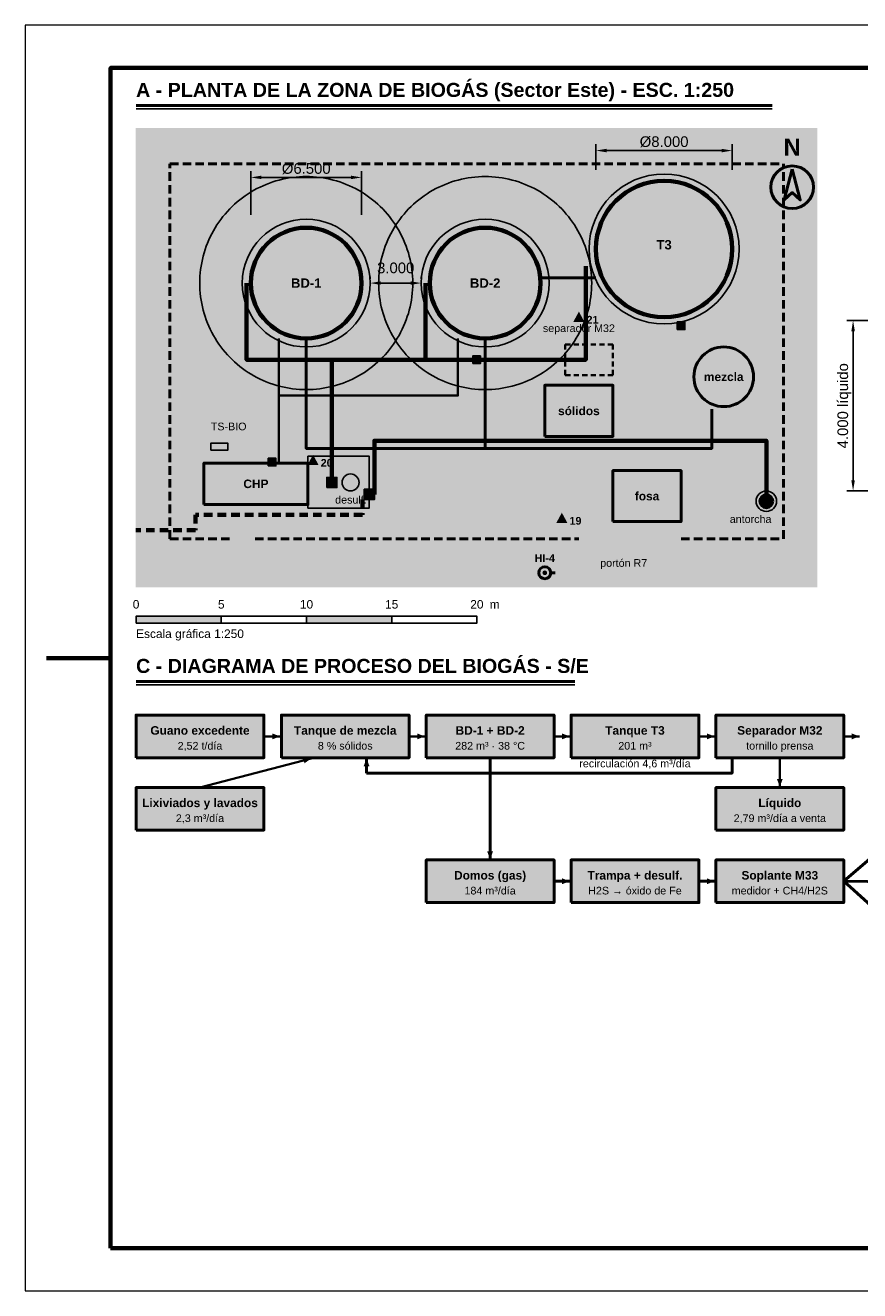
# Model space of a CAD drawing. Header units: millimetres. Extents: x 0 to 420, y 0 to 297.
# Tile 1 of 2: x 0 to 196, y 0 to 297. Entities that reach past the tile are written whole.
import ezdxf
from ezdxf.enums import TextEntityAlignment as Align

# ---------------------------------------------------------------- set-up
doc = ezdxf.new("R2010")
doc.units = ezdxf.units.MM
doc.header["$LTSCALE"] = 0.5
for name, color, linetype, lineweight in [('CONTORNO', 7, 'CONTINUOUS', 50), ('COTAS', 7, 'CONTINUOUS', 25), ('FINO', 7, 'CONTINUOUS', 25), ('HOJA', 8, 'CONTINUOUS', 13), ('RECUADRO', 7, 'CONTINUOUS', 70), ('RELLENO', 9, 'CONTINUOUS', 13), ('TEXTO', 7, 'CONTINUOUS', 25)]:
    doc.layers.add(name, color=color, linetype=linetype, lineweight=lineweight)
doc.styles.add('NEGRITA', font='arialbd.ttf')
doc.styles.get("Standard").update_dxf_attribs({"font": 'arial.ttf'})
doc.dimstyles.new('IRAM', dxfattribs={"dimtxt": 2.5, "dimasz": 2.5, "dimexe": 1.5, "dimexo": 1, "dimgap": 0.8, "dimtad": 1, "dimdec": 1, "dimtxsty": 'Standard', "dimcen": 2.5, "dimazin": 3, "dimtfac": 1, "dimtmove": 0, "dimatfit": 3})

msp = doc.modelspace()

# ---------------------------------------------------------------- hatches: boundary and pattern name
at = {"layer": 'CONTORNO'}
msp.add_hatch(color=7, dxfattribs=at).paths.add_polyline_path([(180, 263.25), (180, 257.75), (181.9, 256)])
at = {"layer": 'CONTORNO', "true_color": 0x555555}
for points in [[(59.8, 130.1), (58, 130.784), (58, 129.416)], [(93.8, 130.1), (92, 130.784), (92, 129.416)], [(127.8, 130.1), (126, 130.784), (126, 129.416)], [(161.8, 130.1), (160, 130.784), (160, 129.416)], [(195.8, 130.1), (194, 130.784), (194, 129.416)], [(177.1, 118.3), (177.784, 120.1), (176.416, 120.1)]]:
    msp.add_hatch(color=7, dxfattribs=at).paths.add_polyline_path(points)
at = {"layer": 'CONTORNO', "true_color": 0x288cc8}
for points in [[(67.1, 124.9), (65.1857, 125.10809), (65.5306, 123.78428)], [(80.1, 124.9), (79.416, 123.1), (80.784, 123.1)]]:
    msp.add_hatch(color=7, dxfattribs=at).paths.add_polyline_path(points)
at = {"layer": 'CONTORNO', "true_color": 0xd4a700}
for points in [[(109.1, 101.3), (109.784, 103.1), (108.416, 103.1)], [(127.8, 96.1), (126, 96.784), (126, 95.416)], [(161.8, 96.1), (160, 96.784), (160, 95.416)]]:
    msp.add_hatch(color=7, dxfattribs=at).paths.add_polyline_path(points)
at = {"layer": 'RELLENO', "true_color": 0xf2f5ee}
msp.add_hatch(color=7, dxfattribs=at).paths.add_polyline_path([(25.94, 165.1), (185.94, 165.1), (185.94, 272.9), (25.94, 272.9)])
at = {"layer": 'RELLENO', "true_color": 0xfff8e0}
msp.add_hatch(color=7, dxfattribs=at).paths.add_polyline_path([(33.94, 176.5), (177.94, 176.5), (177.94, 264.5), (33.94, 264.5)])
at = {"layer": 'RELLENO', "true_color": 0xdedede}
h = msp.add_hatch(color=7, dxfattribs=at)
edge = h.paths.add_edge_path()
edge.add_arc((149.94, 244.5), 17.6, 0, 360)
at = {"layer": 'RELLENO', "true_color": 0xdae6c8}
h = msp.add_hatch(color=7, dxfattribs=at)
edge = h.paths.add_edge_path()
edge.add_arc((149.94, 244.5), 16, 0, 360)
at = {"layer": 'RELLENO', "true_color": 0xdedede}
h = msp.add_hatch(color=7, dxfattribs=at)
edge = h.paths.add_edge_path()
edge.add_arc((65.94, 236.5), 15, 0, 360)
at = {"layer": 'RELLENO', "true_color": 0xd0e0dc}
h = msp.add_hatch(color=7, dxfattribs=at)
edge = h.paths.add_edge_path()
edge.add_arc((65.94, 236.5), 13, 0, 360)
at = {"layer": 'RELLENO', "true_color": 0xdedede}
h = msp.add_hatch(color=7, dxfattribs=at)
edge = h.paths.add_edge_path()
edge.add_arc((107.94, 236.5), 15, 0, 360)
at = {"layer": 'RELLENO', "true_color": 0xd0e0dc}
h = msp.add_hatch(color=7, dxfattribs=at)
edge = h.paths.add_edge_path()
edge.add_arc((107.94, 236.5), 13, 0, 360)
at = {"layer": 'RELLENO', "true_color": 0xc8102e}
for points in [[(128.64, 227.4), (131.24, 227.4), (129.94, 229.8)], [(66.24, 193.8), (68.84, 193.8), (67.54, 196.2)], [(124.64, 180.2), (127.24, 180.2), (125.94, 182.6)]]:
    msp.add_hatch(color=7, dxfattribs=at).paths.add_polyline_path(points)
at = {"layer": 'RELLENO', "true_color": 0xf0be28}
for points in [[(153.04, 225.6), (154.84, 225.6), (154.84, 227.4), (153.04, 227.4)], [(105.04, 217.6), (106.84, 217.6), (106.84, 219.4), (105.04, 219.4)], [(57.04, 193.6), (58.84, 193.6), (58.84, 195.4), (57.04, 195.4)]]:
    msp.add_hatch(color=7, dxfattribs=at).paths.add_polyline_path(points)
at = {"layer": 'RELLENO', "true_color": 0xe2e2e2}
h = msp.add_hatch(color=7, dxfattribs=at)
edge = h.paths.add_edge_path()
edge.add_arc((163.94, 214.5), 7, 0, 360)
at = {"layer": 'RELLENO', "true_color": 0xece4d6}
msp.add_hatch(color=7, dxfattribs=at).paths.add_polyline_path([(121.94, 200.5), (137.94, 200.5), (137.94, 212.5), (121.94, 212.5)])
at = {"layer": 'RELLENO', "true_color": 0xb7d4c0}
msp.add_hatch(color=7, dxfattribs=at).paths.add_polyline_path([(41.94, 184.5), (66.34, 184.5), (66.34, 194.26), (41.94, 194.26)])
at = {"layer": 'RELLENO', "true_color": 0xececec}
msp.add_hatch(color=7, dxfattribs=at).paths.add_polyline_path([(66.34, 183.7), (80.74, 183.7), (80.74, 195.86), (66.34, 195.86)])
at = {"layer": 'RELLENO', "true_color": 0xffffff}
msp.add_hatch(color=7, dxfattribs=at).paths.add_polyline_path([(70.74, 188.5), (73.14, 188.5), (73.14, 190.9), (70.74, 190.9)])
h = msp.add_hatch(color=7, dxfattribs=at)
edge = h.paths.add_edge_path()
edge.add_arc((76.34, 189.7), 2, 0, 360)
at = {"layer": 'RELLENO', "true_color": 0xcdb896}
msp.add_hatch(color=7, dxfattribs=at).paths.add_polyline_path([(137.94, 180.5), (153.94, 180.5), (153.94, 192.5), (137.94, 192.5)])
at = {"layer": 'RELLENO', "true_color": 0xc8a014}
msp.add_hatch(color=7, dxfattribs=at).paths.add_polyline_path([(79.54, 185.7), (81.94, 185.7), (81.94, 188.1), (79.54, 188.1)])
at = {"layer": 'RELLENO', "true_color": 0x464646}
h = msp.add_hatch(color=7, dxfattribs=at)
edge = h.paths.add_edge_path()
edge.add_arc((173.94, 185.3), 1.52, 0, 360)
at = {"layer": 'RELLENO', "true_color": 0xd8d8d8}
msp.add_hatch(color=7, dxfattribs=at).paths.add_polyline_path([(129.94, 165.1), (161.94, 165.1), (161.94, 176.5), (129.94, 176.5)])
at = {"layer": 'RELLENO', "true_color": 0xc8102e}
h = msp.add_hatch(color=7, dxfattribs=at)
edge = h.paths.add_edge_path()
edge.add_arc((121.94, 168.5), 0.55, 0, 360)
at = {"layer": 'RELLENO', "true_color": 0x000000}
for points in [[(26, 156.7), (46, 156.7), (46, 158.3), (26, 158.3)], [(66, 156.7), (86, 156.7), (86, 158.3), (66, 158.3)]]:
    msp.add_hatch(color=7, dxfattribs=at).paths.add_polyline_path(points)
at = {"layer": 'RELLENO', "true_color": 0xecf3e8}
for points in [[(26, 125.1), (56, 125.1), (56, 135.1), (26, 135.1)], [(60.1, 125.1), (90.1, 125.1), (90.1, 135.1), (60.1, 135.1)], [(94.1, 125.1), (124.1, 125.1), (124.1, 135.1), (94.1, 135.1)], [(128.1, 125.1), (158.1, 125.1), (158.1, 135.1), (128.1, 135.1)], [(162.1, 125.1), (192.1, 125.1), (192.1, 135.1), (162.1, 135.1)]]:
    msp.add_hatch(color=7, dxfattribs=at).paths.add_polyline_path(points)
at = {"layer": 'RELLENO', "true_color": 0xe7eff5}
for points in [[(26, 108.1), (56, 108.1), (56, 118.1), (26, 118.1)], [(162.1, 108.1), (192.1, 108.1), (192.1, 118.1), (162.1, 118.1)]]:
    msp.add_hatch(color=7, dxfattribs=at).paths.add_polyline_path(points)
at = {"layer": 'RELLENO', "true_color": 0xfff3cd}
for points in [[(94.1, 91.1), (124.1, 91.1), (124.1, 101.1), (94.1, 101.1)], [(128.1, 91.1), (158.1, 91.1), (158.1, 101.1), (128.1, 101.1)], [(162.1, 91.1), (192.1, 91.1), (192.1, 101.1), (162.1, 101.1)]]:
    msp.add_hatch(color=7, dxfattribs=at).paths.add_polyline_path(points)

# ---------------------------------------------------------------- linework, layer by layer
at = {"layer": 'CONTORNO'}
for p, q in [((26, 278.2), (175.292, 278.2)), ((26, 143), (128.96, 143))]:
    msp.add_line(p, q, dxfattribs=at)
at = {"layer": 'CONTORNO', "lineweight": 50}
for p, q in [((33.94, 263.5), (33.94, 264.5)), ((33.94, 264.5), (35.94, 264.5)), ((36.94, 264.5), (38.94, 264.5)), ((39.94, 264.5), (41.94, 264.5)), ((42.94, 264.5), (44.94, 264.5)), ((45.94, 264.5), (47.94, 264.5)), ((48.94, 264.5), (50.94, 264.5)), ((51.94, 264.5), (53.94, 264.5)), ((54.94, 264.5), (56.94, 264.5)), ((57.94, 264.5), (59.94, 264.5)), ((60.94, 264.5), (62.94, 264.5)), ((63.94, 264.5), (65.94, 264.5)), ((66.94, 264.5), (68.94, 264.5)), ((69.94, 264.5), (71.94, 264.5)), ((72.94, 264.5), (74.94, 264.5)), ((75.94, 264.5), (77.94, 264.5)), ((78.94, 264.5), (80.94, 264.5)), ((81.94, 264.5), (83.94, 264.5)), ((84.94, 264.5), (86.94, 264.5)), ((87.94, 264.5), (89.94, 264.5)), ((90.94, 264.5), (92.94, 264.5)), ((93.94, 264.5), (95.94, 264.5)), ((96.94, 264.5), (98.94, 264.5)), ((99.94, 264.5), (101.94, 264.5)), ((102.94, 264.5), (104.94, 264.5)), ((105.94, 264.5), (107.94, 264.5)), ((108.94, 264.5), (110.94, 264.5)), ((111.94, 264.5), (113.94, 264.5)), ((114.94, 264.5), (116.94, 264.5)), ((117.94, 264.5), (119.94, 264.5)), ((120.94, 264.5), (122.94, 264.5)), ((123.94, 264.5), (125.94, 264.5)), ((126.94, 264.5), (128.94, 264.5)), ((129.94, 264.5), (131.94, 264.5)), ((132.94, 264.5), (134.94, 264.5)), ((135.94, 264.5), (137.94, 264.5)), ((138.94, 264.5), (140.94, 264.5)), ((141.94, 264.5), (143.94, 264.5)), ((144.94, 264.5), (146.94, 264.5)), ((147.94, 264.5), (149.94, 264.5)), ((150.94, 264.5), (152.94, 264.5)), ((153.94, 264.5), (155.94, 264.5)), ((156.94, 264.5), (158.94, 264.5)), ((159.94, 264.5), (161.94, 264.5)), ((162.94, 264.5), (164.94, 264.5)), ((165.94, 264.5), (167.94, 264.5)), ((168.94, 264.5), (170.94, 264.5)), ((171.94, 264.5), (173.94, 264.5)), ((174.94, 264.5), (176.94, 264.5)), ((177.94, 263.5), (177.94, 264.5)), ((33.94, 260.5), (33.94, 262.5)), ((177.94, 260.5), (177.94, 262.5)), ((33.94, 257.5), (33.94, 259.5)), ((177.94, 257.5), (177.94, 259.5)), ((33.94, 254.5), (33.94, 256.5)), ((177.94, 254.5), (177.94, 256.5)), ((33.94, 251.5), (33.94, 253.5)), ((177.94, 251.5), (177.94, 253.5)), ((33.94, 248.5), (33.94, 250.5)), ((177.94, 248.5), (177.94, 250.5)), ((33.94, 245.5), (33.94, 247.5)), ((177.94, 245.5), (177.94, 247.5)), ((33.94, 242.5), (33.94, 244.5)), ((177.94, 242.5), (177.94, 244.5)), ((33.94, 239.5), (33.94, 241.5)), ((177.94, 239.5), (177.94, 241.5)), ((33.94, 236.5), (33.94, 238.5)), ((177.94, 236.5), (177.94, 238.5)), ((33.94, 233.5), (33.94, 235.5)), ((177.94, 233.5), (177.94, 235.5)), ((33.94, 230.5), (33.94, 232.5)), ((177.94, 230.5), (177.94, 232.5)), ((33.94, 227.5), (33.94, 229.5)), ((177.94, 227.5), (177.94, 229.5)), ((33.94, 224.5), (33.94, 226.5)), ((177.94, 224.5), (177.94, 226.5)), ((33.94, 221.5), (33.94, 223.5)), ((177.94, 221.5), (177.94, 223.5)), ((33.94, 218.5), (33.94, 220.5)), ((177.94, 218.5), (177.94, 220.5)), ((33.94, 215.5), (33.94, 217.5)), ((177.94, 215.5), (177.94, 217.5)), ((33.94, 212.5), (33.94, 214.5)), ((177.94, 212.5), (177.94, 214.5)), ((33.94, 209.5), (33.94, 211.5)), ((177.94, 209.5), (177.94, 211.5)), ((33.94, 206.5), (33.94, 208.5)), ((177.94, 206.5), (177.94, 208.5)), ((33.94, 203.5), (33.94, 205.5)), ((177.94, 203.5), (177.94, 205.5)), ((33.94, 200.5), (33.94, 202.5)), ((177.94, 200.5), (177.94, 202.5)), ((33.94, 197.5), (33.94, 199.5)), ((177.94, 197.5), (177.94, 199.5)), ((33.94, 194.5), (33.94, 196.5)), ((177.94, 194.5), (177.94, 196.5)), ((33.94, 191.5), (33.94, 193.5)), ((177.94, 191.5), (177.94, 193.5)), ((33.94, 188.5), (33.94, 190.5)), ((177.94, 188.5), (177.94, 190.5)), ((33.94, 185.5), (33.94, 187.5)), ((177.94, 185.5), (177.94, 187.5)), ((33.94, 182.5), (33.94, 184.5)), ((177.94, 182.5), (177.94, 184.5)), ((33.94, 179.5), (33.94, 181.5)), ((177.94, 179.5), (177.94, 181.5)), ((33.94, 176.5), (33.94, 178.5)), ((177.94, 176.5), (177.94, 178.5)), ((33.94, 176.5), (35.94, 176.5)), ((36.94, 176.5), (38.94, 176.5)), ((39.94, 176.5), (41.94, 176.5)), ((42.94, 176.5), (44.94, 176.5)), ((45.94, 176.5), (47.94, 176.5)), ((53.94, 176.5), (55.94, 176.5)), ((56.94, 176.5), (58.94, 176.5)), ((59.94, 176.5), (61.94, 176.5)), ((62.94, 176.5), (64.94, 176.5)), ((65.94, 176.5), (67.94, 176.5)), ((68.94, 176.5), (70.94, 176.5)), ((71.94, 176.5), (73.94, 176.5)), ((74.94, 176.5), (76.94, 176.5)), ((77.94, 176.5), (79.94, 176.5)), ((80.94, 176.5), (82.94, 176.5)), ((83.94, 176.5), (85.94, 176.5)), ((86.94, 176.5), (88.94, 176.5)), ((89.94, 176.5), (91.94, 176.5)), ((92.94, 176.5), (94.94, 176.5)), ((95.94, 176.5), (97.94, 176.5)), ((98.94, 176.5), (100.94, 176.5)), ((101.94, 176.5), (103.94, 176.5)), ((104.94, 176.5), (106.94, 176.5)), ((107.94, 176.5), (109.94, 176.5)), ((110.94, 176.5), (112.94, 176.5)), ((113.94, 176.5), (115.94, 176.5)), ((116.94, 176.5), (118.94, 176.5)), ((119.94, 176.5), (121.94, 176.5)), ((122.94, 176.5), (124.94, 176.5)), ((125.94, 176.5), (127.94, 176.5)), ((128.94, 176.5), (129.94, 176.5)), ((153.94, 176.5), (155.94, 176.5)), ((156.94, 176.5), (158.94, 176.5)), ((159.94, 176.5), (161.94, 176.5)), ((162.94, 176.5), (164.94, 176.5)), ((165.94, 176.5), (167.94, 176.5)), ((168.94, 176.5), (170.94, 176.5)), ((171.94, 176.5), (173.94, 176.5)), ((174.94, 176.5), (176.94, 176.5))]:
    msp.add_line(p, q, dxfattribs=at)
at = {"layer": 'CONTORNO', "lineweight": 35}
for p, q in [((127.94, 222.1), (126.74, 222.1)), ((126.74, 222.1), (126.74, 220.9)), ((126.74, 220.1), (126.74, 218.9)), ((129.94, 222.1), (128.74, 222.1)), ((131.94, 222.1), (130.74, 222.1)), ((133.94, 222.1), (132.74, 222.1)), ((135.94, 222.1), (134.74, 222.1)), ((137.94, 222.1), (136.74, 222.1)), ((137.94, 220.9), (137.94, 222.1)), ((137.94, 218.9), (137.94, 220.1)), ((126.74, 218.1), (126.74, 216.9)), ((137.94, 216.9), (137.94, 218.1)), ((126.74, 216.1), (126.74, 214.9)), ((126.74, 214.9), (127.94, 214.9)), ((128.74, 214.9), (129.94, 214.9)), ((130.74, 214.9), (131.94, 214.9)), ((132.74, 214.9), (133.94, 214.9)), ((134.74, 214.9), (135.94, 214.9)), ((136.74, 214.9), (137.94, 214.9)), ((137.94, 214.9), (137.94, 216.1))]:
    msp.add_line(p, q, dxfattribs=at)
at = {"layer": 'CONTORNO', "lineweight": 70, "true_color": 0xd4a700}
for p, q in [((79.14, 185.7), (79.14, 183.7)), ((40.74, 182.1), (39.94, 182.1)), ((39.94, 182.1), (39.94, 180.1)), ((43.94, 182.1), (41.94, 182.1)), ((47.14, 182.1), (45.14, 182.1)), ((50.34, 182.1), (48.34, 182.1)), ((53.54, 182.1), (51.54, 182.1)), ((56.74, 182.1), (54.74, 182.1)), ((59.94, 182.1), (57.94, 182.1)), ((63.14, 182.1), (61.14, 182.1)), ((66.34, 182.1), (64.34, 182.1)), ((69.54, 182.1), (67.54, 182.1)), ((72.74, 182.1), (70.74, 182.1)), ((75.94, 182.1), (73.94, 182.1)), ((79.14, 182.1), (77.14, 182.1)), ((79.14, 182.5), (79.14, 182.1)), ((27.14, 178.5), (25.94, 178.5)), ((30.34, 178.5), (28.34, 178.5)), ((33.54, 178.5), (31.54, 178.5)), ((36.74, 178.5), (34.74, 178.5)), ((39.94, 178.5), (37.94, 178.5)), ((39.94, 178.9), (39.94, 178.5))]:
    msp.add_line(p, q, dxfattribs=at)
at = {"layer": 'CONTORNO', "true_color": 0xc8102e}
msp.add_line((123.34, 168.5), (124.34, 168.5), dxfattribs=at)
at = {"layer": 'CONTORNO', "lineweight": 35, "true_color": 0x555555}
for p, q in [((56, 130.1), (59.8, 130.1)), ((90.1, 130.1), (93.8, 130.1)), ((124.1, 130.1), (127.8, 130.1)), ((158.1, 130.1), (161.8, 130.1)), ((192.1, 130.1), (195.8, 130.1)), ((177.1, 125.1), (177.1, 118.3))]:
    msp.add_line(p, q, dxfattribs=at)
at = {"layer": 'CONTORNO', "lineweight": 35, "true_color": 0x288cc8}
msp.add_line((41, 118.1), (67.1, 124.9), dxfattribs=at)
at = {"layer": 'CONTORNO', "lineweight": 50, "true_color": 0x288cc8}
msp.add_line((80.1, 121.5), (80.1, 124.9), dxfattribs=at)
at = {"layer": 'CONTORNO', "lineweight": 50, "true_color": 0xd4a700}
for p, q in [((109.1, 125.1), (109.1, 101.3)), ((192.1, 96.1), (205.7, 107.8)), ((124.1, 96.1), (127.8, 96.1)), ((158.1, 96.1), (161.8, 96.1)), ((192.1, 96.1), (205.7, 95.9)), ((192.1, 96.1), (205.7, 83.9))]:
    msp.add_line(p, q, dxfattribs=at)
at = {"layer": 'CONTORNO'}
for points in [[(180, 263.25), (178.1, 256), (180, 257.75), (181.9, 256)], [(121.94, 200.5), (137.94, 200.5), (137.94, 212.5), (121.94, 212.5)], [(41.94, 184.5), (66.34, 184.5), (66.34, 194.26), (41.94, 194.26)], [(137.94, 180.5), (153.94, 180.5), (153.94, 192.5), (137.94, 192.5)]]:
    msp.add_lwpolyline(points, close=True, dxfattribs=at)
at = {"layer": 'CONTORNO', "lineweight": 70, "true_color": 0xd4a700}
for points in [[(51.94, 236.5), (51.94, 218.5), (131.54, 218.5), (131.54, 240.5)], [(93.94, 236.5), (93.94, 218.5)], [(71.94, 218.5), (71.94, 190.9)], [(81.94, 186.9), (81.94, 199.5), (173.94, 199.5), (173.94, 185.3)]]:
    msp.add_lwpolyline(points, dxfattribs=at)
at = {"layer": 'CONTORNO', "lineweight": 50, "true_color": 0x808080}
for points in [[(120.94, 237.7), (133.94, 237.7)], [(107.94, 197.7), (65.94, 197.7), (65.94, 223.5)], [(161.14, 206.9), (161.14, 197.7), (107.94, 197.7), (107.94, 223.5)]]:
    msp.add_lwpolyline(points, dxfattribs=at)
at = {"layer": 'CONTORNO', "lineweight": 35, "true_color": 0xdc2828}
for points in [[(59.54, 223.5), (59.54, 210.1), (59.54, 210.1), (59.54, 194.26)], [(101.54, 223.5), (101.54, 210.1), (59.54, 210.1), (59.54, 194.26)]]:
    msp.add_lwpolyline(points, dxfattribs=at)
at = {"layer": 'CONTORNO', "lineweight": 50}
for points in [[(26, 125.1), (56, 125.1), (56, 135.1), (26, 135.1)], [(60.1, 125.1), (90.1, 125.1), (90.1, 135.1), (60.1, 135.1)], [(94.1, 125.1), (124.1, 125.1), (124.1, 135.1), (94.1, 135.1)], [(128.1, 125.1), (158.1, 125.1), (158.1, 135.1), (128.1, 135.1)], [(162.1, 125.1), (192.1, 125.1), (192.1, 135.1), (162.1, 135.1)], [(26, 108.1), (56, 108.1), (56, 118.1), (26, 118.1)], [(162.1, 108.1), (192.1, 108.1), (192.1, 118.1), (162.1, 118.1)], [(94.1, 91.1), (124.1, 91.1), (124.1, 101.1), (94.1, 101.1)], [(128.1, 91.1), (158.1, 91.1), (158.1, 101.1), (128.1, 101.1)], [(162.1, 91.1), (192.1, 91.1), (192.1, 101.1), (162.1, 101.1)]]:
    msp.add_lwpolyline(points, close=True, dxfattribs=at)
at = {"layer": 'CONTORNO', "lineweight": 50, "true_color": 0x288cc8}
msp.add_lwpolyline([(165.9, 125.1), (165.9, 121.5), (80.1, 121.5)], dxfattribs=at)
at = {"layer": 'CONTORNO', "lineweight": 25}
for centre, radius in [((149.94, 244.5), 17.6), ((65.94, 236.5), 15), ((107.94, 236.5), 15), ((76.34, 189.7), 2)]:
    msp.add_circle(centre, radius, dxfattribs=at)
at = {"layer": 'CONTORNO'}
for centre, radius in [((180, 259), 5), ((173.94, 185.3), 1.52)]:
    msp.add_circle(centre, radius, dxfattribs=at)
at = {"layer": 'CONTORNO', "lineweight": 70}
for centre, radius in [((149.94, 244.5), 16), ((65.94, 236.5), 13), ((107.94, 236.5), 13)]:
    msp.add_circle(centre, radius, dxfattribs=at)
at = {"layer": 'CONTORNO', "lineweight": 50}
msp.add_circle((163.94, 214.5), 7, dxfattribs=at)
at = {"layer": 'CONTORNO', "true_color": 0xc8102e}
msp.add_circle((121.94, 168.5), 1.4, dxfattribs=at)
at = {"layer": 'FINO'}
for p, q in [((26, 277.4), (175.292, 277.4)), ((26, 142.2), (128.96, 142.2))]:
    msp.add_line(p, q, dxfattribs=at)
at = {"layer": 'FINO', "true_color": 0xd4a700}
for p, q in [((63.53942, 261.38448), (62.74307, 261.29475)), ((64.33824, 261.44863), (63.53942, 261.38448)), ((65.13871, 261.48716), (64.33824, 261.44863)), ((65.94, 261.5), (65.13871, 261.48716)), ((66.74129, 261.48716), (65.94, 261.5)), ((67.54176, 261.44863), (66.74129, 261.48716)), ((68.34058, 261.38448), (67.54176, 261.44863)), ((69.13693, 261.29475), (68.34058, 261.38448)), ((105.53942, 261.38448), (104.74307, 261.29475)), ((106.33824, 261.44863), (105.53942, 261.38448)), ((107.13871, 261.48716), (106.33824, 261.44863)), ((107.94, 261.5), (107.13871, 261.48716)), ((108.74129, 261.48716), (107.94, 261.5)), ((109.54176, 261.44863), (108.74129, 261.48716)), ((110.34058, 261.38448), (109.54176, 261.44863)), ((111.13693, 261.29475), (110.34058, 261.38448)), ((54.37654, 258.66498), (53.67206, 258.28297)), ((55.09291, 259.02422), (54.37654, 258.66498)), ((55.82042, 259.36032), (55.09291, 259.02422)), ((56.55832, 259.67292), (55.82042, 259.36032)), ((57.30587, 259.96171), (56.55832, 259.67292)), ((58.06229, 260.22639), (57.30587, 259.96171)), ((58.82681, 260.4667), (58.06229, 260.22639)), ((59.59864, 260.68237), (58.82681, 260.4667)), ((60.37698, 260.8732), (59.59864, 260.68237)), ((61.16103, 261.03898), (60.37698, 260.8732)), ((61.95, 261.17954), (61.16103, 261.03898)), ((62.74307, 261.29475), (61.95, 261.17954)), ((69.93, 261.17954), (69.13693, 261.29475)), ((70.71897, 261.03898), (69.93, 261.17954)), ((71.50302, 260.8732), (70.71897, 261.03898)), ((72.28136, 260.68237), (71.50302, 260.8732)), ((73.05319, 260.4667), (72.28136, 260.68237)), ((73.81771, 260.22639), (73.05319, 260.4667)), ((74.57413, 259.96171), (73.81771, 260.22639)), ((75.32168, 259.67292), (74.57413, 259.96171)), ((76.05958, 259.36032), (75.32168, 259.67292)), ((76.78709, 259.02422), (76.05958, 259.36032)), ((77.50346, 258.66498), (76.78709, 259.02422)), ((78.20794, 258.28297), (77.50346, 258.66498)), ((96.37654, 258.66498), (95.67206, 258.28297)), ((97.09291, 259.02422), (96.37654, 258.66498)), ((97.82042, 259.36032), (97.09291, 259.02422)), ((98.55832, 259.67292), (97.82042, 259.36032)), ((99.30587, 259.96171), (98.55832, 259.67292)), ((100.06229, 260.22639), (99.30587, 259.96171)), ((100.82681, 260.4667), (100.06229, 260.22639)), ((101.59864, 260.68237), (100.82681, 260.4667)), ((102.37698, 260.8732), (101.59864, 260.68237)), ((103.16103, 261.03898), (102.37698, 260.8732)), ((103.95, 261.17954), (103.16103, 261.03898)), ((104.74307, 261.29475), (103.95, 261.17954)), ((111.93, 261.17954), (111.13693, 261.29475)), ((112.71897, 261.03898), (111.93, 261.17954)), ((113.50302, 260.8732), (112.71897, 261.03898)), ((114.28136, 260.68237), (113.50302, 260.8732)), ((115.05319, 260.4667), (114.28136, 260.68237)), ((115.81771, 260.22639), (115.05319, 260.4667)), ((116.57413, 259.96171), (115.81771, 260.22639)), ((117.32168, 259.67292), (116.57413, 259.96171)), ((118.05958, 259.36032), (117.32168, 259.67292)), ((118.78709, 259.02422), (118.05958, 259.36032)), ((119.50346, 258.66498), (118.78709, 259.02422)), ((120.20794, 258.28297), (119.50346, 258.66498)), ((49.73429, 255.53615), (49.13248, 255.00695)), ((50.35275, 256.04579), (49.73429, 255.53615)), ((50.98724, 256.53534), (50.35275, 256.04579)), ((51.63708, 257.00431), (50.98724, 256.53534)), ((52.30163, 257.4522), (51.63708, 257.00431)), ((52.98019, 257.87857), (52.30163, 257.4522)), ((53.67206, 258.28297), (52.98019, 257.87857)), ((78.89981, 257.87857), (78.20794, 258.28297)), ((79.57837, 257.4522), (78.89981, 257.87857)), ((80.24292, 257.00431), (79.57837, 257.4522)), ((80.89276, 256.53534), (80.24292, 257.00431)), ((81.52725, 256.04579), (80.89276, 256.53534)), ((82.14571, 255.53615), (81.52725, 256.04579)), ((82.74752, 255.00695), (82.14571, 255.53615)), ((91.73429, 255.53615), (91.13248, 255.00695)), ((92.35275, 256.04579), (91.73429, 255.53615)), ((92.98724, 256.53534), (92.35275, 256.04579)), ((93.63708, 257.00431), (92.98724, 256.53534)), ((94.30163, 257.4522), (93.63708, 257.00431)), ((94.98019, 257.87857), (94.30163, 257.4522)), ((95.67206, 258.28297), (94.98019, 257.87857)), ((120.89981, 257.87857), (120.20794, 258.28297)), ((121.57837, 257.4522), (120.89981, 257.87857)), ((122.24292, 257.00431), (121.57837, 257.4522)), ((122.89276, 256.53534), (122.24292, 257.00431)), ((123.52725, 256.04579), (122.89276, 256.53534)), ((124.14571, 255.53615), (123.52725, 256.04579)), ((124.74752, 255.00695), (124.14571, 255.53615)), ((46.90385, 252.70571), (46.39421, 252.08725)), ((47.43305, 253.30752), (46.90385, 252.70571)), ((47.98127, 253.89206), (47.43305, 253.30752)), ((48.54794, 254.45873), (47.98127, 253.89206)), ((49.13248, 255.00695), (48.54794, 254.45873)), ((83.33206, 254.45873), (82.74752, 255.00695)), ((83.89873, 253.89206), (83.33206, 254.45873)), ((84.44695, 253.30752), (83.89873, 253.89206)), ((84.97615, 252.70571), (84.44695, 253.30752)), ((85.48579, 252.08725), (84.97615, 252.70571)), ((88.90385, 252.70571), (88.39421, 252.08725)), ((89.43305, 253.30752), (88.90385, 252.70571)), ((89.98127, 253.89206), (89.43305, 253.30752)), ((90.54794, 254.45873), (89.98127, 253.89206)), ((91.13248, 255.00695), (90.54794, 254.45873)), ((125.33206, 254.45873), (124.74752, 255.00695)), ((125.89873, 253.89206), (125.33206, 254.45873)), ((126.44695, 253.30752), (125.89873, 253.89206)), ((126.97615, 252.70571), (126.44695, 253.30752)), ((127.48579, 252.08725), (126.97615, 252.70571)), ((44.9878, 250.13837), (44.56143, 249.45981)), ((45.43569, 250.80292), (44.9878, 250.13837)), ((45.90466, 251.45276), (45.43569, 250.80292)), ((46.39421, 252.08725), (45.90466, 251.45276)), ((85.97534, 251.45276), (85.48579, 252.08725)), ((86.44431, 250.80292), (85.97534, 251.45276)), ((86.8922, 250.13837), (86.44431, 250.80292)), ((86.9878, 250.13837), (86.56143, 249.45981)), ((87.31857, 249.45981), (86.8922, 250.13837)), ((87.43569, 250.80292), (86.9878, 250.13837)), ((87.90466, 251.45276), (87.43569, 250.80292)), ((88.39421, 252.08725), (87.90466, 251.45276)), ((127.97534, 251.45276), (127.48579, 252.08725)), ((128.44431, 250.80292), (127.97534, 251.45276)), ((128.8922, 250.13837), (128.44431, 250.80292)), ((129.31857, 249.45981), (128.8922, 250.13837)), ((43.07968, 246.61958), (42.76708, 245.88168)), ((43.41578, 247.34709), (43.07968, 246.61958)), ((43.77502, 248.06346), (43.41578, 247.34709)), ((44.15703, 248.76794), (43.77502, 248.06346)), ((44.56143, 249.45981), (44.15703, 248.76794)), ((85.07968, 246.61958), (84.76708, 245.88168)), ((85.41578, 247.34709), (85.07968, 246.61958)), ((85.77502, 248.06346), (85.41578, 247.34709)), ((86.15703, 248.76794), (85.77502, 248.06346)), ((86.56143, 249.45981), (86.15703, 248.76794)), ((87.72297, 248.76794), (87.31857, 249.45981)), ((88.10498, 248.06346), (87.72297, 248.76794)), ((88.46422, 247.34709), (88.10498, 248.06346)), ((88.80032, 246.61958), (88.46422, 247.34709)), ((89.11292, 245.88168), (88.80032, 246.61958)), ((129.72297, 248.76794), (129.31857, 249.45981)), ((130.10498, 248.06346), (129.72297, 248.76794)), ((130.46422, 247.34709), (130.10498, 248.06346)), ((130.80032, 246.61958), (130.46422, 247.34709)), ((131.11292, 245.88168), (130.80032, 246.61958)), ((41.9733, 243.61319), (41.75763, 242.84136)), ((42.21361, 244.37771), (41.9733, 243.61319)), ((42.47829, 245.13413), (42.21361, 244.37771)), ((42.76708, 245.88168), (42.47829, 245.13413)), ((83.9733, 243.61319), (83.75763, 242.84136)), ((84.21361, 244.37771), (83.9733, 243.61319)), ((84.47829, 245.13413), (84.21361, 244.37771)), ((84.76708, 245.88168), (84.47829, 245.13413)), ((89.40171, 245.13413), (89.11292, 245.88168)), ((89.66639, 244.37771), (89.40171, 245.13413)), ((89.9067, 243.61319), (89.66639, 244.37771)), ((90.12237, 242.84136), (89.9067, 243.61319)), ((131.40171, 245.13413), (131.11292, 245.88168)), ((131.66639, 244.37771), (131.40171, 245.13413)), ((131.9067, 243.61319), (131.66639, 244.37771)), ((132.12237, 242.84136), (131.9067, 243.61319)), ((41.40102, 241.27897), (41.26046, 240.49)), ((41.5668, 242.06302), (41.40102, 241.27897)), ((41.75763, 242.84136), (41.5668, 242.06302)), ((83.40102, 241.27897), (83.26046, 240.49)), ((83.5668, 242.06302), (83.40102, 241.27897)), ((83.75763, 242.84136), (83.5668, 242.06302)), ((90.3132, 242.06302), (90.12237, 242.84136)), ((90.47898, 241.27897), (90.3132, 242.06302)), ((90.61954, 240.49), (90.47898, 241.27897)), ((132.3132, 242.06302), (132.12237, 242.84136)), ((132.47898, 241.27897), (132.3132, 242.06302)), ((132.61954, 240.49), (132.47898, 241.27897)), ((40.99137, 238.10176), (40.95284, 237.30129)), ((41.05552, 238.90058), (40.99137, 238.10176)), ((41.14525, 239.69693), (41.05552, 238.90058)), ((41.26046, 240.49), (41.14525, 239.69693)), ((82.99137, 238.10176), (82.95284, 237.30129)), ((83.05552, 238.90058), (82.99137, 238.10176)), ((83.14525, 239.69693), (83.05552, 238.90058)), ((83.26046, 240.49), (83.14525, 239.69693)), ((90.73475, 239.69693), (90.61954, 240.49)), ((90.82448, 238.90058), (90.73475, 239.69693)), ((90.88863, 238.10176), (90.82448, 238.90058)), ((90.92716, 237.30129), (90.88863, 238.10176)), ((132.73475, 239.69693), (132.61954, 240.49)), ((132.82448, 238.90058), (132.73475, 239.69693)), ((132.88863, 238.10176), (132.82448, 238.90058)), ((132.92716, 237.30129), (132.88863, 238.10176)), ((40.95284, 237.30129), (40.94, 236.5)), ((40.94, 236.5), (40.95284, 235.69871)), ((40.95284, 235.69871), (40.99137, 234.89824)), ((40.99137, 234.89824), (41.05552, 234.09942)), ((82.95284, 237.30129), (82.94, 236.5)), ((82.94, 236.5), (82.95284, 235.69871)), ((82.95284, 235.69871), (82.99137, 234.89824)), ((82.99137, 234.89824), (83.05552, 234.09942)), ((90.82448, 234.09942), (90.88863, 234.89824)), ((90.88863, 234.89824), (90.92716, 235.69871)), ((90.94, 236.5), (90.92716, 237.30129)), ((90.92716, 235.69871), (90.94, 236.5)), ((132.82448, 234.09942), (132.88863, 234.89824)), ((132.88863, 234.89824), (132.92716, 235.69871)), ((132.94, 236.5), (132.92716, 237.30129)), ((132.92716, 235.69871), (132.94, 236.5)), ((41.05552, 234.09942), (41.14525, 233.30307)), ((41.14525, 233.30307), (41.26046, 232.51)), ((41.26046, 232.51), (41.40102, 231.72103)), ((41.40102, 231.72103), (41.5668, 230.93698)), ((83.05552, 234.09942), (83.14525, 233.30307)), ((83.14525, 233.30307), (83.26046, 232.51)), ((83.26046, 232.51), (83.40102, 231.72103)), ((83.40102, 231.72103), (83.5668, 230.93698)), ((90.3132, 230.93698), (90.47898, 231.72103)), ((90.47898, 231.72103), (90.61954, 232.51)), ((90.61954, 232.51), (90.73475, 233.30307)), ((90.73475, 233.30307), (90.82448, 234.09942)), ((132.3132, 230.93698), (132.47898, 231.72103)), ((132.47898, 231.72103), (132.61954, 232.51)), ((132.61954, 232.51), (132.73475, 233.30307)), ((132.73475, 233.30307), (132.82448, 234.09942)), ((41.5668, 230.93698), (41.75763, 230.15864)), ((41.75763, 230.15864), (41.9733, 229.38681)), ((41.9733, 229.38681), (42.21361, 228.62229)), ((83.5668, 230.93698), (83.75763, 230.15864)), ((83.75763, 230.15864), (83.9733, 229.38681)), ((83.9733, 229.38681), (84.21361, 228.62229)), ((89.66639, 228.62229), (89.9067, 229.38681)), ((89.9067, 229.38681), (90.12237, 230.15864)), ((90.12237, 230.15864), (90.3132, 230.93698)), ((131.66639, 228.62229), (131.9067, 229.38681)), ((131.9067, 229.38681), (132.12237, 230.15864)), ((132.12237, 230.15864), (132.3132, 230.93698)), ((42.21361, 228.62229), (42.47829, 227.86587)), ((42.47829, 227.86587), (42.76708, 227.11832)), ((42.76708, 227.11832), (43.07968, 226.38042)), ((43.07968, 226.38042), (43.41578, 225.65291)), ((84.21361, 228.62229), (84.47829, 227.86587)), ((84.47829, 227.86587), (84.76708, 227.11832)), ((84.76708, 227.11832), (85.07968, 226.38042)), ((85.07968, 226.38042), (85.41578, 225.65291)), ((88.46422, 225.65291), (88.80032, 226.38042)), ((88.80032, 226.38042), (89.11292, 227.11832)), ((89.11292, 227.11832), (89.40171, 227.86587)), ((89.40171, 227.86587), (89.66639, 228.62229)), ((130.46422, 225.65291), (130.80032, 226.38042)), ((130.80032, 226.38042), (131.11292, 227.11832)), ((131.11292, 227.11832), (131.40171, 227.86587)), ((131.40171, 227.86587), (131.66639, 228.62229)), ((43.41578, 225.65291), (43.77502, 224.93654)), ((43.77502, 224.93654), (44.15703, 224.23206)), ((44.15703, 224.23206), (44.56143, 223.54019)), ((44.56143, 223.54019), (44.9878, 222.86163)), ((44.9878, 222.86163), (45.43569, 222.19708)), ((85.41578, 225.65291), (85.77502, 224.93654)), ((85.77502, 224.93654), (86.15703, 224.23206)), ((86.15703, 224.23206), (86.56143, 223.54019)), ((86.44431, 222.19708), (86.8922, 222.86163)), ((86.56143, 223.54019), (86.9878, 222.86163)), ((86.8922, 222.86163), (87.31857, 223.54019)), ((86.9878, 222.86163), (87.43569, 222.19708)), ((87.31857, 223.54019), (87.72297, 224.23206)), ((87.72297, 224.23206), (88.10498, 224.93654)), ((88.10498, 224.93654), (88.46422, 225.65291)), ((128.44431, 222.19708), (128.8922, 222.86163)), ((128.8922, 222.86163), (129.31857, 223.54019)), ((129.31857, 223.54019), (129.72297, 224.23206)), ((129.72297, 224.23206), (130.10498, 224.93654)), ((130.10498, 224.93654), (130.46422, 225.65291)), ((45.43569, 222.19708), (45.90466, 221.54724)), ((45.90466, 221.54724), (46.39421, 220.91275)), ((46.39421, 220.91275), (46.90385, 220.29429)), ((46.90385, 220.29429), (47.43305, 219.69248)), ((84.44695, 219.69248), (84.97615, 220.29429)), ((84.97615, 220.29429), (85.48579, 220.91275)), ((85.48579, 220.91275), (85.97534, 221.54724)), ((85.97534, 221.54724), (86.44431, 222.19708)), ((87.43569, 222.19708), (87.90466, 221.54724)), ((87.90466, 221.54724), (88.39421, 220.91275)), ((88.39421, 220.91275), (88.90385, 220.29429)), ((88.90385, 220.29429), (89.43305, 219.69248)), ((126.44695, 219.69248), (126.97615, 220.29429)), ((126.97615, 220.29429), (127.48579, 220.91275)), ((127.48579, 220.91275), (127.97534, 221.54724)), ((127.97534, 221.54724), (128.44431, 222.19708)), ((47.43305, 219.69248), (47.98127, 219.10794)), ((47.98127, 219.10794), (48.54794, 218.54127)), ((48.54794, 218.54127), (49.13248, 217.99305)), ((49.13248, 217.99305), (49.73429, 217.46385)), ((49.73429, 217.46385), (50.35275, 216.95421)), ((50.35275, 216.95421), (50.98724, 216.46466)), ((80.89276, 216.46466), (81.52725, 216.95421)), ((81.52725, 216.95421), (82.14571, 217.46385)), ((82.14571, 217.46385), (82.74752, 217.99305)), ((82.74752, 217.99305), (83.33206, 218.54127)), ((83.33206, 218.54127), (83.89873, 219.10794)), ((83.89873, 219.10794), (84.44695, 219.69248)), ((89.43305, 219.69248), (89.98127, 219.10794)), ((89.98127, 219.10794), (90.54794, 218.54127)), ((90.54794, 218.54127), (91.13248, 217.99305)), ((91.13248, 217.99305), (91.73429, 217.46385)), ((91.73429, 217.46385), (92.35275, 216.95421)), ((92.35275, 216.95421), (92.98724, 216.46466)), ((122.89276, 216.46466), (123.52725, 216.95421)), ((123.52725, 216.95421), (124.14571, 217.46385)), ((124.14571, 217.46385), (124.74752, 217.99305)), ((124.74752, 217.99305), (125.33206, 218.54127)), ((125.33206, 218.54127), (125.89873, 219.10794)), ((125.89873, 219.10794), (126.44695, 219.69248)), ((50.98724, 216.46466), (51.63708, 215.99569)), ((51.63708, 215.99569), (52.30163, 215.5478)), ((52.30163, 215.5478), (52.98019, 215.12143)), ((52.98019, 215.12143), (53.67206, 214.71703)), ((53.67206, 214.71703), (54.37654, 214.33502)), ((54.37654, 214.33502), (55.09291, 213.97578)), ((55.09291, 213.97578), (55.82042, 213.63968)), ((76.05958, 213.63968), (76.78709, 213.97578)), ((76.78709, 213.97578), (77.50346, 214.33502)), ((77.50346, 214.33502), (78.20794, 214.71703)), ((78.20794, 214.71703), (78.89981, 215.12143)), ((78.89981, 215.12143), (79.57837, 215.5478)), ((79.57837, 215.5478), (80.24292, 215.99569)), ((80.24292, 215.99569), (80.89276, 216.46466)), ((92.98724, 216.46466), (93.63708, 215.99569)), ((93.63708, 215.99569), (94.30163, 215.5478)), ((94.30163, 215.5478), (94.98019, 215.12143)), ((94.98019, 215.12143), (95.67206, 214.71703)), ((95.67206, 214.71703), (96.37654, 214.33502)), ((96.37654, 214.33502), (97.09291, 213.97578)), ((97.09291, 213.97578), (97.82042, 213.63968)), ((118.05958, 213.63968), (118.78709, 213.97578)), ((118.78709, 213.97578), (119.50346, 214.33502)), ((119.50346, 214.33502), (120.20794, 214.71703)), ((120.20794, 214.71703), (120.89981, 215.12143)), ((120.89981, 215.12143), (121.57837, 215.5478)), ((121.57837, 215.5478), (122.24292, 215.99569)), ((122.24292, 215.99569), (122.89276, 216.46466)), ((55.82042, 213.63968), (56.55832, 213.32708)), ((56.55832, 213.32708), (57.30587, 213.03829)), ((57.30587, 213.03829), (58.06229, 212.77361)), ((58.06229, 212.77361), (58.82681, 212.5333)), ((58.82681, 212.5333), (59.59864, 212.31763)), ((59.59864, 212.31763), (60.37698, 212.1268)), ((60.37698, 212.1268), (61.16103, 211.96102)), ((61.16103, 211.96102), (61.95, 211.82046)), ((61.95, 211.82046), (62.74307, 211.70525)), ((62.74307, 211.70525), (63.53942, 211.61552)), ((63.53942, 211.61552), (64.33824, 211.55137)), ((64.33824, 211.55137), (65.13871, 211.51284)), ((65.13871, 211.51284), (65.94, 211.5)), ((65.94, 211.5), (66.74129, 211.51284)), ((66.74129, 211.51284), (67.54176, 211.55137)), ((67.54176, 211.55137), (68.34058, 211.61552)), ((68.34058, 211.61552), (69.13693, 211.70525)), ((69.13693, 211.70525), (69.93, 211.82046)), ((69.93, 211.82046), (70.71897, 211.96102)), ((70.71897, 211.96102), (71.50302, 212.1268)), ((71.50302, 212.1268), (72.28136, 212.31763)), ((72.28136, 212.31763), (73.05319, 212.5333)), ((73.05319, 212.5333), (73.81771, 212.77361)), ((73.81771, 212.77361), (74.57413, 213.03829)), ((74.57413, 213.03829), (75.32168, 213.32708)), ((75.32168, 213.32708), (76.05958, 213.63968)), ((97.82042, 213.63968), (98.55832, 213.32708)), ((98.55832, 213.32708), (99.30587, 213.03829)), ((99.30587, 213.03829), (100.06229, 212.77361)), ((100.06229, 212.77361), (100.82681, 212.5333)), ((100.82681, 212.5333), (101.59864, 212.31763)), ((101.59864, 212.31763), (102.37698, 212.1268)), ((102.37698, 212.1268), (103.16103, 211.96102)), ((103.16103, 211.96102), (103.95, 211.82046)), ((103.95, 211.82046), (104.74307, 211.70525)), ((104.74307, 211.70525), (105.53942, 211.61552)), ((105.53942, 211.61552), (106.33824, 211.55137)), ((106.33824, 211.55137), (107.13871, 211.51284)), ((107.13871, 211.51284), (107.94, 211.5)), ((107.94, 211.5), (108.74129, 211.51284)), ((108.74129, 211.51284), (109.54176, 211.55137)), ((109.54176, 211.55137), (110.34058, 211.61552)), ((110.34058, 211.61552), (111.13693, 211.70525)), ((111.13693, 211.70525), (111.93, 211.82046)), ((111.93, 211.82046), (112.71897, 211.96102)), ((112.71897, 211.96102), (113.50302, 212.1268)), ((113.50302, 212.1268), (114.28136, 212.31763)), ((114.28136, 212.31763), (115.05319, 212.5333)), ((115.05319, 212.5333), (115.81771, 212.77361)), ((115.81771, 212.77361), (116.57413, 213.03829)), ((116.57413, 213.03829), (117.32168, 213.32708)), ((117.32168, 213.32708), (118.05958, 213.63968))]:
    msp.add_line(p, q, dxfattribs=at)
at = {"layer": 'FINO'}
for points in [[(153.04, 225.6), (154.84, 225.6), (154.84, 227.4), (153.04, 227.4)], [(105.04, 217.6), (106.84, 217.6), (106.84, 219.4), (105.04, 219.4)], [(43.54, 197.3), (47.54, 197.3), (47.54, 198.9), (43.54, 198.9)], [(57.04, 193.6), (58.84, 193.6), (58.84, 195.4), (57.04, 195.4)], [(66.34, 183.7), (80.74, 183.7), (80.74, 195.86), (66.34, 195.86)], [(70.74, 188.5), (73.14, 188.5), (73.14, 190.9), (70.74, 190.9)], [(79.54, 185.7), (81.94, 185.7), (81.94, 188.1), (79.54, 188.1)], [(26, 156.7), (46, 156.7), (46, 158.3), (26, 158.3)], [(46, 156.7), (66, 156.7), (66, 158.3), (46, 158.3)], [(66, 156.7), (86, 156.7), (86, 158.3), (66, 158.3)], [(86, 156.7), (106, 156.7), (106, 158.3), (86, 158.3)]]:
    msp.add_lwpolyline(points, close=True, dxfattribs=at)
msp.add_circle((173.94, 185.3), 2.4, dxfattribs=at)
at = {"layer": 'HOJA'}
msp.add_lwpolyline([(0, 0), (420, 0), (420, 297), (0, 297)], close=True, dxfattribs=at)
at = {"layer": 'RECUADRO'}
msp.add_line((5, 148.5), (20, 148.5), dxfattribs=at)
msp.add_lwpolyline([(20, 10), (410, 10), (410, 287), (20, 287)], close=True, dxfattribs=at)

# ---------------------------------------------------------------- texts
at = {"layer": 'TEXTO', "style": 'NEGRITA'}
for s, p in [('A - PLANTA DE LA ZONA DE BIOGÁS (Sector Este) - ESC. 1:250', (26, 279.2)), ('C - DIAGRAMA DE PROCESO DEL BIOGÁS - S/E', (26, 144))]:
    msp.add_text(s, height=3.3, dxfattribs=at).set_placement(p, align=Align.BOTTOM_LEFT)
msp.add_text('N', height=4, dxfattribs=at).set_placement((180, 265.2), align=Align.BOTTOM_CENTER)
for s, height, p in [('T3', 2.2, (149.94, 245.5)), ('BD-2', 2.2, (107.94, 236.5)), ('BD-1', 2.2, (65.94, 236.5)), ('G', 1.2, (153.94, 226.5)), ('G', 1.2, (105.94, 218.5)), ('mezcla', 2, (163.94, 214.5)), ('sólidos', 2, (129.94, 206.5)), ('G', 1.2, (57.94, 194.5)), ('CHP', 2, (54.14, 189.38)), ('fosa', 2, (145.94, 186.5)), ('Guano excedente', 2, (41, 131.5)), ('Tanque de mezcla', 2, (75.1, 131.5)), ('BD-1 + BD-2', 2, (109.1, 131.5)), ('Tanque T3', 2, (143.1, 131.5)), ('Separador M32', 2, (177.1, 131.5)), ('Líquido', 2, (177.1, 114.5)), ('Lixiviados y lavados', 2, (41, 114.5)), ('Domos (gas)', 2, (109.1, 97.5)), ('Trampa + desulf.', 2, (143.1, 97.5)), ('Soplante M33', 2, (177.1, 97.5))]:
    msp.add_text(s, height=height, dxfattribs=at).set_placement(p, align=Align.MIDDLE_CENTER)
at = {"layer": 'TEXTO', "true_color": 0xc8102e, "style": 'NEGRITA'}
for s, p in [('21', (131.74, 227.9)), ('20', (69.34, 194.3)), ('19', (127.74, 180.7))]:
    msp.add_text(s, height=1.8, dxfattribs=at).set_placement(p, align=Align.MIDDLE_LEFT)
at = {"layer": 'TEXTO'}
msp.add_text('separador M32', height=1.8, dxfattribs=at).set_placement((129.94, 226.8), align=Align.TOP_CENTER)
for s, height, p in [('TS-BIO', 1.8, (43.54, 201.4)), ('m', 2, (109, 159.5))]:
    msp.add_text(s, height=height, dxfattribs=at).set_placement(p, align=Align.BOTTOM_LEFT)
msp.add_text('desulf.', height=1.8, dxfattribs=at).set_placement((80.14, 184.2), align=Align.BOTTOM_RIGHT)
msp.add_text('antorcha', height=1.8, dxfattribs=at).set_placement((175.14, 182), align=Align.TOP_RIGHT)
at = {"layer": 'TEXTO', "true_color": 0xc8102e, "style": 'NEGRITA'}
msp.add_text('HI-4', height=1.8, dxfattribs=at).set_placement((121.94, 170.5), align=Align.BOTTOM_CENTER)
at = {"layer": 'TEXTO'}
msp.add_text('portón R7', height=1.8, dxfattribs=at).set_placement((134.94, 170.8), align=Align.MIDDLE_LEFT)
for s, p in [('0', (26, 159.5)), ('5', (46, 159.5)), ('10', (66, 159.5)), ('15', (86, 159.5)), ('20', (106, 159.5))]:
    msp.add_text(s, height=2, dxfattribs=at).set_placement(p, align=Align.BOTTOM_CENTER)
msp.add_text('Escala gráfica 1:250', height=2, dxfattribs=at).set_placement((26, 155.2), align=Align.TOP_LEFT)
for s, p in [('2,52 t/día', (41, 127.9)), ('8 % sólidos', (75.1, 127.9)), ('282 m³ · 38 °C', (109.1, 127.9)), ('201 m³', (143.1, 127.9)), ('tornillo prensa', (177.1, 127.9)), ('2,3 m³/día', (41, 110.9)), ('2,79 m³/día a venta', (177.1, 110.9)), ('184 m³/día', (109.1, 93.9)), ('H2S → óxido de Fe', (143.1, 93.9)), ('medidor + CH4/H2S', (177.1, 93.9))]:
    msp.add_text(s, height=1.8, dxfattribs=at).set_placement(p, align=Align.MIDDLE_CENTER)
at = {"layer": 'TEXTO', "true_color": 0x288cc8}
msp.add_text('recirculación 4,6 m³/día', height=1.8, dxfattribs=at).set_placement((143.1, 122.3), align=Align.BOTTOM_CENTER)

# ---------------------------------------------------------------- dimensions: what is measured, and where the dimension line sits
at = {"layer": 'COTAS'}
for base, p1, p2, text in [((133.94, 267.6), (133.94, 262.1), (165.94, 262.1), 'Ø8.000'), ((52.94, 261.3), (52.94, 251.5), (78.94, 251.5), 'Ø6.500'), ((80.94, 236.5), (80.94, 236.5), (92.94, 236.5), '3.000')]:
    msp.add_linear_dim(base=base, p1=p1, p2=p2, text=text, dimstyle='IRAM', override={"dimlfac": 250}, dxfattribs=at).render()
msp.add_linear_dim(base=(194.3, 187.7), p1=(205.7, 187.7), p2=(205.7, 227.7), angle=90, text='4.000 líquido', dimstyle='IRAM', override={"dimlfac": 100}, dxfattribs=at).render()

doc.saveas('drawing.dxf')
